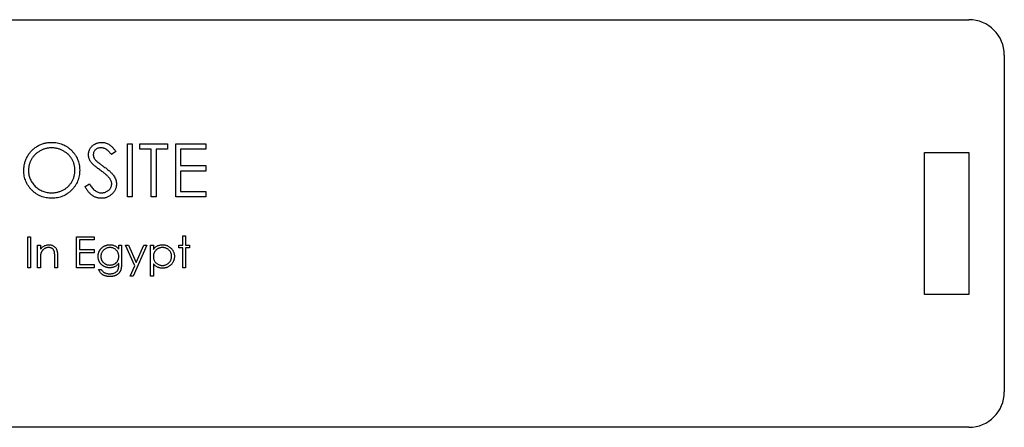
# Model space of a CAD drawing. Header units: millimetres. Extents: x -55 to 55, y -12 to 12.
# Tile 2 of 2: x -1 to 55, y -12 to 12. Entities that reach past the tile are written whole.
import ezdxf

# ---------------------------------------------------------------- set-up
doc = ezdxf.new("R2010")
doc.units = ezdxf.units.MM

msp = doc.modelspace()

# ---------------------------------------------------------------- linework, layer by layer
at = {"color": 7, "linetype": 'Continuous', "lineweight": 25}
for p, q in [((-52.5, 11.5), (52.5, 11.5)), ((54.5, 9.5), (54.5, -9.5)), ((5.019, 4.5), (5.288, 4.5)), ((5.019, 1.5), (5.019, 4.5)), ((5.288, 4.5), (5.288, 1.5)), ((5.712, 4.5), (7.288, 4.5)), ((5.712, 4.192), (5.712, 4.5)), ((7.288, 4.5), (7.288, 4.192)), ((7.75, 4.5), (9.442, 4.5)), ((7.75, 1.5), (7.75, 4.5)), ((9.442, 4.5), (9.442, 4.192)), ((4.365, 4.069), (4.122, 3.885)), ((6.365, 4.192), (5.712, 4.192)), ((6.365, 1.5), (6.365, 4.192)), ((6.635, 4.192), (6.635, 1.5)), ((7.288, 4.192), (6.635, 4.192)), ((8.019, 4.192), (8.019, 3.269)), ((9.442, 4.192), (8.019, 4.192)), ((50, 4), (52.5, 4)), ((50, -4), (50, 4)), ((52.5, 4), (52.5, -4)), ((8.019, 3.269), (9.442, 3.269)), ((8.019, 2.962), (8.019, 1.808)), ((9.442, 2.962), (8.019, 2.962)), ((9.442, 3.269), (9.442, 2.962)), ((2.635, 2.079), (2.888, 2.231)), ((8.019, 1.808), (9.442, 1.808)), ((9.442, 1.808), (9.442, 1.5)), ((5.288, 1.5), (5.019, 1.5)), ((6.635, 1.5), (6.365, 1.5)), ((9.442, 1.5), (7.75, 1.5)), ((-0.606, -0.75), (-0.449, -0.75)), ((-0.606, -2.5), (-0.606, -0.75)), ((-0.449, -0.75), (-0.449, -2.5)), ((2.154, -0.75), (3.141, -0.75)), ((2.154, -2.5), (2.154, -0.75)), ((2.311, -0.929), (2.311, -1.468)), ((3.141, -0.929), (2.311, -0.929)), ((3.141, -0.75), (3.141, -0.929)), ((8.144, -0.705), (8.301, -0.705)), ((8.144, -1.221), (8.144, -0.705)), ((8.301, -0.705), (8.301, -1.221)), ((-0.045, -1.221), (0.112, -1.221)), ((-0.045, -2.5), (-0.045, -1.221)), ((0.112, -1.221), (0.112, -1.452)), ((2.311, -1.468), (3.141, -1.468)), ((2.311, -1.647), (2.311, -2.321)), ((3.141, -1.647), (2.311, -1.647)), ((3.141, -1.468), (3.141, -1.647)), ((4.532, -1.221), (4.689, -1.221)), ((4.532, -1.445), (4.532, -1.221)), ((4.689, -1.221), (4.689, -2.236)), ((4.913, -1.221), (5.083, -1.221)), ((5.431, -2.391), (4.913, -1.221)), ((5.083, -1.221), (5.516, -2.201)), ((6.125, -1.221), (5.34, -2.971)), ((5.516, -2.201), (5.955, -1.221)), ((5.955, -1.221), (6.125, -1.221)), ((6.327, -1.221), (6.484, -1.221)), ((6.327, -2.971), (6.327, -1.221)), ((6.484, -1.221), (6.484, -1.458)), ((7.92, -1.378), (7.92, -1.221)), ((7.92, -1.221), (8.144, -1.221)), ((8.144, -1.378), (7.92, -1.378)), ((8.144, -2.5), (8.144, -1.378)), ((8.301, -1.221), (8.526, -1.221)), ((8.301, -1.378), (8.301, -2.5)), ((8.526, -1.378), (8.301, -1.378)), ((8.526, -1.221), (8.526, -1.378)), ((0.112, -2.038), (0.112, -2.5)), ((0.92, -2.5), (0.92, -1.898)), ((1.077, -1.847), (1.077, -2.5)), ((-0.449, -2.5), (-0.606, -2.5)), ((0.112, -2.5), (-0.045, -2.5)), ((1.077, -2.5), (0.92, -2.5)), ((3.141, -2.5), (2.154, -2.5)), ((2.311, -2.321), (3.141, -2.321)), ((3.141, -2.321), (3.141, -2.5)), ((3.388, -2.59), (3.545, -2.59)), ((4.532, -2.321), (4.532, -2.255)), ((5.17, -2.971), (5.431, -2.391)), ((6.484, -2.268), (6.484, -2.971)), ((8.301, -2.5), (8.144, -2.5)), ((5.34, -2.971), (5.17, -2.971)), ((6.484, -2.971), (6.327, -2.971)), ((52.5, -4), (50, -4)), ((52.5, -11.5), (-52.5, -11.5))]:
    msp.add_line(p, q, dxfattribs=at)
for centre, start, end in [((52.5, 9.5), 0, 90), ((52.5, -9.5), 270, 0)]:
    msp.add_arc(centre, 2, start, end, dxfattribs=at)
for points, knots in [([(-0.827, 2.987), (-0.826, 3.022), (-0.826, 3.093), (-0.815, 3.199), (-0.799, 3.302), (-0.776, 3.404), (-0.746, 3.503), (-0.711, 3.601), (-0.668, 3.696), (-0.619, 3.79), (-0.565, 3.879), (-0.505, 3.964), (-0.442, 4.045), (-0.372, 4.119), (-0.299, 4.189), (-0.22, 4.254), (-0.137, 4.314), (-0.05, 4.369), (0.041, 4.418), (0.134, 4.46), (0.229, 4.496), (0.326, 4.526), (0.424, 4.549), (0.525, 4.565), (0.627, 4.576), (0.696, 4.576), (0.731, 4.577)], [0, 0, 0, 0, 0.043209, 0.085873, 0.12812, 0.170152, 0.211918, 0.253753, 0.296006, 0.338443, 0.381015, 0.42282, 0.464089, 0.505126, 0.545975, 0.586985, 0.628339, 0.670084, 0.711992, 0.753039, 0.794049, 0.834886, 0.875498, 0.916547, 0.958004, 1, 1, 1, 1]), ([(0.731, 4.577), (0.786, 4.576), (0.895, 4.573), (1.056, 4.552), (1.209, 4.515), (1.356, 4.466), (1.495, 4.401), (1.628, 4.323), (1.753, 4.23), (1.87, 4.123), (1.977, 4.007), (2.071, 3.883), (2.15, 3.752), (2.215, 3.615), (2.265, 3.471), (2.301, 3.32), (2.323, 3.163), (2.326, 3.056), (2.327, 3.001)], [0, 0, 0, 0, 0.06657, 0.130749, 0.193413, 0.254989, 0.316114, 0.377262, 0.439401, 0.502971, 0.566525, 0.628231, 0.689091, 0.749345, 0.81017, 0.87161, 0.934869, 1, 1, 1, 1]), ([(2.827, 3.877), (2.828, 3.909), (2.83, 3.971), (2.849, 4.063), (2.879, 4.151), (2.92, 4.233), (2.973, 4.309), (3.035, 4.378), (3.109, 4.436), (3.189, 4.487), (3.278, 4.526), (3.37, 4.556), (3.467, 4.573), (3.533, 4.576), (3.566, 4.577)], [0, 0, 0, 0, 0.0837854, 0.1657799, 0.24628, 0.3274609, 0.408797, 0.4897152, 0.571376, 0.6555233, 0.7410195, 0.8265468, 0.9119889, 1, 1, 1, 1]), ([(3.566, 4.577), (3.601, 4.576), (3.672, 4.573), (3.775, 4.552), (3.875, 4.517), (3.955, 4.478), (4.018, 4.438), (4.065, 4.402), (4.114, 4.361), (4.163, 4.314), (4.213, 4.261), (4.263, 4.202), (4.315, 4.138), (4.348, 4.092), (4.365, 4.069)], [0, 0, 0, 0, 0.107233, 0.213252, 0.31883, 0.426794, 0.483646, 0.543604, 0.608308, 0.677127, 0.750686, 0.828713, 0.91219, 1, 1, 1, 1]), ([(0.744, 4.269), (0.716, 4.269), (0.659, 4.268), (0.575, 4.259), (0.491, 4.246), (0.409, 4.228), (0.329, 4.202), (0.249, 4.173), (0.17, 4.138), (0.094, 4.098), (0.019, 4.054), (-0.051, 4.005), (-0.118, 3.953), (-0.18, 3.897), (-0.237, 3.837), (-0.292, 3.774), (-0.341, 3.706), (-0.386, 3.636), (-0.426, 3.562), (-0.462, 3.487), (-0.491, 3.408), (-0.515, 3.328), (-0.535, 3.246), (-0.548, 3.162), (-0.557, 3.076), (-0.557, 3.017), (-0.558, 2.988)], [0, 0, 0, 0, 0.042023, 0.083645, 0.124984, 0.166247, 0.207702, 0.249631, 0.291742, 0.334743, 0.37746, 0.419556, 0.461044, 0.502096, 0.542891, 0.583801, 0.624864, 0.666225, 0.707399, 0.748557, 0.789655, 0.83074, 0.87207, 0.913993, 0.956498, 1, 1, 1, 1]), ([(2.058, 3.002), (2.057, 3.031), (2.057, 3.089), (2.048, 3.174), (2.035, 3.257), (2.016, 3.338), (1.992, 3.417), (1.962, 3.494), (1.927, 3.569), (1.887, 3.641), (1.842, 3.711), (1.793, 3.777), (1.739, 3.839), (1.681, 3.899), (1.618, 3.954), (1.551, 4.006), (1.48, 4.054), (1.404, 4.098), (1.326, 4.138), (1.247, 4.173), (1.166, 4.203), (1.084, 4.228), (1, 4.246), (0.916, 4.259), (0.83, 4.268), (0.773, 4.269), (0.744, 4.269)], [0, 0, 0, 0, 0.042915, 0.08513, 0.126473, 0.167453, 0.207976, 0.248249, 0.28875, 0.32967, 0.370537, 0.411129, 0.451819, 0.492406, 0.533486, 0.575263, 0.617441, 0.660672, 0.70394, 0.746868, 0.789079, 0.831104, 0.873238, 0.915166, 0.957381, 1, 1, 1, 1]), ([(3.536, 4.269), (3.505, 4.268), (3.445, 4.266), (3.36, 4.244), (3.284, 4.21), (3.218, 4.162), (3.164, 4.104), (3.124, 4.039), (3.101, 3.966), (3.098, 3.915), (3.096, 3.889)], [0, 0, 0, 0, 0.143073, 0.275903, 0.402371, 0.528414, 0.650356, 0.765895, 0.880774, 1, 1, 1, 1]), ([(3.096, 3.889), (3.096, 3.873), (3.097, 3.841), (3.107, 3.794), (3.119, 3.746), (3.138, 3.699), (3.164, 3.652), (3.199, 3.603), (3.243, 3.552), (3.276, 3.519), (3.294, 3.502)], [0, 0, 0, 0, 0.107285, 0.214746, 0.322939, 0.434116, 0.553412, 0.686073, 0.834256, 1, 1, 1, 1]), ([(4.122, 3.885), (4.107, 3.904), (4.079, 3.94), (4.036, 3.991), (3.996, 4.038), (3.956, 4.078), (3.918, 4.115), (3.882, 4.146), (3.848, 4.173), (3.804, 4.201), (3.75, 4.229), (3.681, 4.252), (3.61, 4.266), (3.561, 4.268), (3.536, 4.269)], [0, 0, 0, 0, 0.098469, 0.189629, 0.274184, 0.352183, 0.423199, 0.488551, 0.548473, 0.60144, 0.701198, 0.799592, 0.898545, 1, 1, 1, 1]), ([(2.995, 3.42), (2.981, 3.438), (2.955, 3.472), (2.921, 3.527), (2.892, 3.582), (2.869, 3.639), (2.849, 3.697), (2.836, 3.756), (2.828, 3.816), (2.827, 3.857), (2.827, 3.877)], [0, 0, 0, 0, 0.133507, 0.262559, 0.388264, 0.512667, 0.633722, 0.755394, 0.877553, 1, 1, 1, 1]), ([(3.486, 3.012), (3.455, 3.035), (3.394, 3.077), (3.31, 3.141), (3.234, 3.2), (3.168, 3.253), (3.111, 3.301), (3.063, 3.345), (3.025, 3.384), (3.004, 3.409), (2.995, 3.42)], [0, 0, 0, 0, 0.181535, 0.347082, 0.495568, 0.628357, 0.74552, 0.845831, 0.930782, 1, 1, 1, 1]), ([(3.294, 3.502), (3.3, 3.496), (3.316, 3.482), (3.345, 3.459), (3.382, 3.431), (3.428, 3.396), (3.483, 3.356), (3.547, 3.311), (3.619, 3.259), (3.67, 3.222), (3.697, 3.203)], [0, 0, 0, 0, 0.052594, 0.124952, 0.218094, 0.333502, 0.468789, 0.624938, 0.801683, 1, 1, 1, 1]), ([(0.755, 1.423), (0.7, 1.424), (0.593, 1.427), (0.436, 1.449), (0.285, 1.485), (0.14, 1.535), (0.003, 1.6), (-0.129, 1.679), (-0.254, 1.772), (-0.371, 1.879), (-0.478, 1.995), (-0.571, 2.119), (-0.65, 2.249), (-0.714, 2.385), (-0.766, 2.527), (-0.8, 2.675), (-0.823, 2.829), (-0.826, 2.934), (-0.827, 2.987)], [0, 0, 0, 0, 0.065819, 0.129747, 0.192072, 0.253459, 0.31457, 0.37628, 0.439026, 0.503267, 0.567493, 0.629705, 0.691, 0.751452, 0.812004, 0.87315, 0.935635, 1, 1, 1, 1]), ([(-0.558, 2.988), (-0.557, 2.945), (-0.554, 2.859), (-0.536, 2.734), (-0.507, 2.614), (-0.464, 2.5), (-0.41, 2.39), (-0.344, 2.285), (-0.266, 2.186), (-0.177, 2.093), (-0.08, 2.009), (0.023, 1.934), (0.131, 1.871), (0.244, 1.82), (0.362, 1.78), (0.485, 1.752), (0.613, 1.733), (0.7, 1.732), (0.744, 1.731)], [0, 0, 0, 0, 0.064504, 0.126899, 0.187747, 0.24815, 0.308586, 0.369583, 0.431827, 0.49618, 0.560668, 0.623504, 0.68526, 0.746537, 0.808327, 0.870486, 0.934317, 1, 1, 1, 1]), ([(0.744, 1.731), (0.774, 1.731), (0.832, 1.732), (0.92, 1.74), (1.006, 1.753), (1.09, 1.772), (1.173, 1.796), (1.254, 1.823), (1.332, 1.858), (1.41, 1.897), (1.484, 1.941), (1.554, 1.988), (1.62, 2.04), (1.682, 2.095), (1.74, 2.154), (1.793, 2.217), (1.842, 2.285), (1.887, 2.355), (1.927, 2.429), (1.962, 2.505), (1.992, 2.583), (2.016, 2.663), (2.035, 2.745), (2.048, 2.829), (2.057, 2.914), (2.057, 2.973), (2.058, 3.002)], [0, 0, 0, 0, 0.043633, 0.086538, 0.129177, 0.171436, 0.213416, 0.255266, 0.297369, 0.339941, 0.382347, 0.423953, 0.464871, 0.505572, 0.546003, 0.586568, 0.627065, 0.668271, 0.709549, 0.750428, 0.791096, 0.832027, 0.873136, 0.914611, 0.956956, 1, 1, 1, 1]), ([(2.327, 3.001), (2.326, 2.947), (2.323, 2.841), (2.301, 2.685), (2.265, 2.535), (2.215, 2.391), (2.151, 2.253), (2.071, 2.122), (1.978, 1.997), (1.871, 1.881), (1.755, 1.773), (1.631, 1.68), (1.501, 1.6), (1.363, 1.536), (1.22, 1.484), (1.071, 1.45), (0.915, 1.427), (0.809, 1.424), (0.755, 1.423)], [0, 0, 0, 0, 0.065227, 0.128569, 0.19032, 0.251378, 0.312388, 0.373789, 0.436431, 0.500567, 0.564687, 0.627136, 0.688455, 0.749246, 0.810155, 0.871671, 0.934773, 1, 1, 1, 1]), ([(4.027, 2.534), (4.014, 2.551), (3.985, 2.587), (3.937, 2.641), (3.88, 2.696), (3.817, 2.755), (3.745, 2.815), (3.666, 2.88), (3.579, 2.945), (3.518, 2.989), (3.486, 3.012)], [0, 0, 0, 0, 0.090279, 0.18953, 0.299198, 0.418926, 0.548376, 0.688136, 0.839084, 1, 1, 1, 1]), ([(3.697, 3.203), (3.73, 3.179), (3.793, 3.134), (3.882, 3.065), (3.964, 2.997), (4.037, 2.932), (4.103, 2.869), (4.161, 2.807), (4.211, 2.748), (4.265, 2.672), (4.321, 2.579), (4.368, 2.465), (4.398, 2.35), (4.402, 2.273), (4.404, 2.235)], [0, 0, 0, 0, 0.096972, 0.187773, 0.272396, 0.351321, 0.424335, 0.491909, 0.554233, 0.611268, 0.716348, 0.81454, 0.908495, 1, 1, 1, 1]), ([(2.888, 2.231), (2.912, 2.191), (2.957, 2.116), (3.032, 2.013), (3.111, 1.927), (3.192, 1.855), (3.276, 1.8), (3.364, 1.76), (3.454, 1.735), (3.516, 1.732), (3.547, 1.731)], [0, 0, 0, 0, 0.159004, 0.304646, 0.438547, 0.562322, 0.677433, 0.786897, 0.893611, 1, 1, 1, 1]), ([(3.547, 1.731), (3.573, 1.732), (3.625, 1.733), (3.702, 1.747), (3.777, 1.768), (3.847, 1.799), (3.914, 1.836), (3.971, 1.881), (4.022, 1.931), (4.063, 1.987), (4.094, 2.048), (4.118, 2.109), (4.132, 2.174), (4.134, 2.217), (4.135, 2.239)], [0, 0, 0, 0, 0.091264, 0.18093, 0.270088, 0.360156, 0.448343, 0.532666, 0.613834, 0.693982, 0.772716, 0.849335, 0.923967, 1, 1, 1, 1]), ([(4.404, 2.235), (4.403, 2.208), (4.402, 2.155), (4.389, 2.077), (4.371, 2.001), (4.342, 1.928), (4.308, 1.857), (4.264, 1.79), (4.213, 1.725), (4.155, 1.664), (4.091, 1.608), (4.023, 1.558), (3.952, 1.516), (3.878, 1.482), (3.8, 1.456), (3.719, 1.437), (3.634, 1.425), (3.576, 1.424), (3.547, 1.423)], [0, 0, 0, 0, 0.061484, 0.121775, 0.18092, 0.240256, 0.300114, 0.361146, 0.423501, 0.488669, 0.553954, 0.617581, 0.680238, 0.742187, 0.804663, 0.868259, 0.93302, 1, 1, 1, 1]), ([(4.135, 2.239), (4.133, 2.264), (4.131, 2.315), (4.109, 2.39), (4.075, 2.464), (4.043, 2.51), (4.027, 2.534)], [0, 0, 0, 0, 0.234723, 0.477158, 0.728556, 1, 1, 1, 1]), ([(3.547, 1.423), (3.524, 1.424), (3.479, 1.424), (3.413, 1.432), (3.347, 1.443), (3.284, 1.46), (3.222, 1.481), (3.162, 1.507), (3.104, 1.538), (3.047, 1.573), (2.991, 1.615), (2.937, 1.663), (2.883, 1.716), (2.831, 1.776), (2.78, 1.843), (2.73, 1.916), (2.681, 1.995), (2.65, 2.05), (2.635, 2.079)], [0, 0, 0, 0, 0.057208, 0.113696, 0.169178, 0.224159, 0.27872, 0.333794, 0.389241, 0.445822, 0.503704, 0.564294, 0.627975, 0.695038, 0.765373, 0.839611, 0.917538, 1, 1, 1, 1]), ([(0.112, -1.452), (0.129, -1.431), (0.161, -1.39), (0.216, -1.337), (0.273, -1.293), (0.333, -1.258), (0.396, -1.231), (0.461, -1.212), (0.529, -1.201), (0.575, -1.199), (0.599, -1.199)], [0, 0, 0, 0, 0.140976, 0.273569, 0.398988, 0.51993, 0.63811, 0.756589, 0.87686, 1, 1, 1, 1]), ([(0.571, -1.356), (0.559, -1.356), (0.534, -1.356), (0.497, -1.361), (0.461, -1.369), (0.426, -1.379), (0.392, -1.394), (0.358, -1.41), (0.327, -1.43), (0.296, -1.453), (0.267, -1.478), (0.241, -1.504), (0.217, -1.532), (0.195, -1.562), (0.177, -1.593), (0.16, -1.625), (0.147, -1.659), (0.14, -1.683), (0.136, -1.694)], [0, 0, 0, 0, 0.063986, 0.126627, 0.188984, 0.25023, 0.312351, 0.374574, 0.438148, 0.50292, 0.567974, 0.630771, 0.692935, 0.754398, 0.815218, 0.876117, 0.938015, 1, 1, 1, 1]), ([(0.901, -1.607), (0.896, -1.588), (0.886, -1.549), (0.86, -1.498), (0.829, -1.453), (0.79, -1.417), (0.744, -1.389), (0.692, -1.37), (0.634, -1.358), (0.593, -1.356), (0.571, -1.356)], [0, 0, 0, 0, 0.13552, 0.260833, 0.378476, 0.493178, 0.609281, 0.729981, 0.859261, 1, 1, 1, 1]), ([(0.599, -1.199), (0.622, -1.2), (0.669, -1.201), (0.736, -1.215), (0.799, -1.238), (0.857, -1.269), (0.91, -1.309), (0.956, -1.355), (0.994, -1.407), (1.02, -1.456), (1.037, -1.499), (1.047, -1.537), (1.056, -1.578), (1.064, -1.623), (1.07, -1.673), (1.074, -1.727), (1.077, -1.786), (1.077, -1.826), (1.077, -1.847)], [0, 0, 0, 0, 0.07724, 0.151178, 0.223488, 0.295543, 0.366976, 0.437131, 0.507044, 0.57856, 0.616614, 0.658756, 0.704491, 0.754803, 0.809332, 0.868274, 0.932073, 1, 1, 1, 1]), ([(0.92, -1.898), (0.92, -1.881), (0.92, -1.848), (0.919, -1.8), (0.918, -1.757), (0.916, -1.718), (0.913, -1.684), (0.91, -1.654), (0.906, -1.629), (0.903, -1.614), (0.901, -1.607)], [0, 0, 0, 0, 0.17885, 0.34211, 0.489826, 0.623254, 0.74008, 0.841483, 0.928908, 1, 1, 1, 1]), ([(3.365, -1.856), (3.366, -1.842), (3.366, -1.813), (3.371, -1.77), (3.377, -1.728), (3.387, -1.686), (3.399, -1.645), (3.414, -1.605), (3.432, -1.566), (3.453, -1.528), (3.476, -1.491), (3.501, -1.456), (3.529, -1.423), (3.558, -1.392), (3.59, -1.362), (3.624, -1.335), (3.659, -1.31), (3.697, -1.287), (3.736, -1.267), (3.776, -1.248), (3.816, -1.233), (3.857, -1.22), (3.899, -1.211), (3.941, -1.204), (3.983, -1.2), (4.012, -1.199), (4.026, -1.199)], [0, 0, 0, 0, 0.042034, 0.083905, 0.125069, 0.166158, 0.20721, 0.248491, 0.289878, 0.33217, 0.374476, 0.416225, 0.45761, 0.499073, 0.540553, 0.582249, 0.62455, 0.667433, 0.710323, 0.752467, 0.794065, 0.835216, 0.876228, 0.917446, 0.958643, 1, 1, 1, 1]), ([(4.038, -1.356), (4.015, -1.357), (3.97, -1.358), (3.903, -1.371), (3.839, -1.392), (3.778, -1.422), (3.721, -1.458), (3.671, -1.501), (3.627, -1.551), (3.589, -1.607), (3.559, -1.667), (3.538, -1.73), (3.525, -1.795), (3.523, -1.84), (3.522, -1.863)], [0, 0, 0, 0, 0.085519, 0.169309, 0.252218, 0.336756, 0.420595, 0.502741, 0.584804, 0.668268, 0.751823, 0.833629, 0.91622, 1, 1, 1, 1]), ([(4.026, -1.199), (4.049, -1.199), (4.096, -1.201), (4.164, -1.211), (4.23, -1.228), (4.294, -1.252), (4.357, -1.285), (4.417, -1.328), (4.477, -1.382), (4.513, -1.423), (4.532, -1.445)], [0, 0, 0, 0, 0.120911, 0.238762, 0.354755, 0.470359, 0.589144, 0.716329, 0.852445, 1, 1, 1, 1]), ([(4.532, -1.854), (4.531, -1.83), (4.53, -1.785), (4.518, -1.718), (4.498, -1.656), (4.47, -1.598), (4.435, -1.544), (4.393, -1.497), (4.344, -1.455), (4.289, -1.42), (4.23, -1.392), (4.169, -1.37), (4.104, -1.358), (4.06, -1.357), (4.038, -1.356)], [0, 0, 0, 0, 0.089243, 0.174349, 0.257613, 0.339527, 0.420997, 0.501579, 0.582542, 0.666133, 0.750049, 0.832743, 0.915647, 1, 1, 1, 1]), ([(6.484, -1.458), (6.501, -1.436), (6.533, -1.395), (6.589, -1.341), (6.648, -1.295), (6.711, -1.259), (6.779, -1.232), (6.849, -1.213), (6.924, -1.201), (6.975, -1.199), (7.001, -1.199)], [0, 0, 0, 0, 0.13536, 0.263045, 0.386061, 0.505771, 0.625178, 0.746148, 0.870538, 1, 1, 1, 1]), ([(6.999, -1.356), (6.982, -1.356), (6.946, -1.357), (6.895, -1.364), (6.846, -1.375), (6.799, -1.392), (6.754, -1.412), (6.711, -1.437), (6.67, -1.467), (6.632, -1.501), (6.598, -1.538), (6.567, -1.578), (6.542, -1.62), (6.52, -1.664), (6.504, -1.711), (6.493, -1.76), (6.485, -1.811), (6.484, -1.846), (6.484, -1.863)], [0, 0, 0, 0, 0.066044, 0.130024, 0.192374, 0.253884, 0.314896, 0.375806, 0.438242, 0.501591, 0.564881, 0.626533, 0.687516, 0.748106, 0.808796, 0.870822, 0.934371, 1, 1, 1, 1]), ([(7.516, -1.859), (7.515, -1.837), (7.514, -1.793), (7.5, -1.729), (7.478, -1.666), (7.447, -1.606), (7.41, -1.55), (7.365, -1.5), (7.315, -1.456), (7.258, -1.42), (7.198, -1.392), (7.134, -1.371), (7.068, -1.358), (7.022, -1.357), (6.999, -1.356)], [0, 0, 0, 0, 0.081994, 0.163349, 0.245826, 0.330367, 0.415198, 0.497941, 0.580476, 0.66374, 0.747513, 0.830399, 0.914076, 1, 1, 1, 1]), ([(7.001, -1.199), (7.023, -1.199), (7.068, -1.201), (7.134, -1.209), (7.198, -1.225), (7.259, -1.246), (7.317, -1.273), (7.373, -1.307), (7.426, -1.346), (7.476, -1.391), (7.522, -1.44), (7.562, -1.493), (7.597, -1.547), (7.625, -1.604), (7.646, -1.664), (7.662, -1.726), (7.671, -1.791), (7.672, -1.835), (7.673, -1.857)], [0, 0, 0, 0, 0.065081, 0.128636, 0.190653, 0.252125, 0.313446, 0.375227, 0.438498, 0.503285, 0.56801, 0.630879, 0.692154, 0.752552, 0.813191, 0.873985, 0.936258, 1, 1, 1, 1]), ([(0.136, -1.694), (0.134, -1.703), (0.13, -1.722), (0.125, -1.753), (0.121, -1.788), (0.118, -1.829), (0.116, -1.874), (0.113, -1.924), (0.112, -1.979), (0.112, -2.018), (0.112, -2.038)], [0, 0, 0, 0, 0.076995, 0.167615, 0.271052, 0.38946, 0.520843, 0.666399, 0.826094, 1, 1, 1, 1]), ([(4.021, -2.5), (4.006, -2.5), (3.977, -2.499), (3.934, -2.495), (3.892, -2.488), (3.85, -2.479), (3.809, -2.466), (3.768, -2.451), (3.728, -2.434), (3.689, -2.413), (3.652, -2.391), (3.617, -2.366), (3.583, -2.34), (3.552, -2.312), (3.523, -2.281), (3.496, -2.249), (3.472, -2.215), (3.449, -2.18), (3.43, -2.142), (3.413, -2.104), (3.398, -2.065), (3.386, -2.025), (3.377, -1.984), (3.37, -1.942), (3.366, -1.9), (3.366, -1.871), (3.365, -1.856)], [0, 0, 0, 0, 0.042865, 0.085222, 0.127202, 0.169025, 0.210882, 0.252963, 0.295628, 0.338553, 0.381463, 0.423582, 0.465066, 0.506312, 0.54704, 0.587676, 0.628675, 0.669946, 0.711036, 0.751996, 0.792673, 0.833446, 0.874191, 0.915494, 0.957478, 1, 1, 1, 1]), ([(3.522, -1.863), (3.523, -1.88), (3.524, -1.913), (3.53, -1.962), (3.541, -2.009), (3.557, -2.053), (3.577, -2.095), (3.601, -2.135), (3.63, -2.173), (3.663, -2.208), (3.699, -2.239), (3.739, -2.267), (3.781, -2.29), (3.825, -2.31), (3.873, -2.324), (3.922, -2.335), (3.975, -2.342), (4.011, -2.343), (4.029, -2.343)], [0, 0, 0, 0, 0.064983, 0.127803, 0.189056, 0.248395, 0.307691, 0.366977, 0.42734, 0.488795, 0.550674, 0.612045, 0.673369, 0.73493, 0.79781, 0.862892, 0.930095, 1, 1, 1, 1]), ([(4.029, -2.343), (4.047, -2.343), (4.084, -2.342), (4.136, -2.335), (4.186, -2.325), (4.234, -2.31), (4.278, -2.291), (4.32, -2.267), (4.359, -2.24), (4.394, -2.209), (4.427, -2.174), (4.455, -2.136), (4.479, -2.095), (4.499, -2.052), (4.514, -2.006), (4.524, -1.958), (4.531, -1.906), (4.532, -1.871), (4.532, -1.854)], [0, 0, 0, 0, 0.070121, 0.137122, 0.201487, 0.263765, 0.32456, 0.384739, 0.444905, 0.505232, 0.565494, 0.6251, 0.68435, 0.743883, 0.804608, 0.867239, 0.932094, 1, 1, 1, 1]), ([(6.484, -1.863), (6.485, -1.887), (6.486, -1.932), (6.499, -1.998), (6.52, -2.061), (6.549, -2.12), (6.586, -2.174), (6.63, -2.222), (6.682, -2.265), (6.74, -2.3), (6.802, -2.329), (6.867, -2.35), (6.934, -2.363), (6.979, -2.365), (7.002, -2.365)], [0, 0, 0, 0, 0.08644, 0.169344, 0.251061, 0.332326, 0.413189, 0.494299, 0.576654, 0.661785, 0.747765, 0.831967, 0.915299, 1, 1, 1, 1]), ([(7.002, -2.365), (7.024, -2.365), (7.068, -2.363), (7.133, -2.35), (7.197, -2.329), (7.257, -2.299), (7.313, -2.263), (7.364, -2.219), (7.408, -2.168), (7.446, -2.112), (7.477, -2.051), (7.5, -1.989), (7.513, -1.924), (7.515, -1.881), (7.516, -1.859)], [0, 0, 0, 0, 0.08342, 0.165574, 0.248159, 0.332033, 0.416257, 0.499525, 0.583039, 0.668596, 0.754035, 0.83692, 0.9183, 1, 1, 1, 1]), ([(7.673, -1.857), (7.672, -1.88), (7.671, -1.925), (7.662, -1.99), (7.647, -2.054), (7.625, -2.114), (7.598, -2.172), (7.564, -2.227), (7.524, -2.28), (7.478, -2.329), (7.429, -2.375), (7.376, -2.414), (7.32, -2.447), (7.262, -2.475), (7.202, -2.496), (7.138, -2.511), (7.073, -2.521), (7.028, -2.522), (7.006, -2.522)], [0, 0, 0, 0, 0.064921, 0.128034, 0.189574, 0.25058, 0.311733, 0.37325, 0.435763, 0.500346, 0.564949, 0.627528, 0.689157, 0.749865, 0.81076, 0.8723, 0.935413, 1, 1, 1, 1]), ([(4.041, -2.994), (4.014, -2.993), (3.963, -2.992), (3.888, -2.983), (3.816, -2.969), (3.749, -2.948), (3.688, -2.922), (3.632, -2.893), (3.582, -2.86), (3.536, -2.821), (3.496, -2.776), (3.458, -2.722), (3.421, -2.66), (3.399, -2.614), (3.388, -2.59)], [0, 0, 0, 0, 0.096491, 0.188474, 0.27684, 0.362137, 0.443437, 0.520166, 0.59271, 0.662917, 0.735419, 0.814881, 0.903061, 1, 1, 1, 1]), ([(3.545, -2.59), (3.558, -2.61), (3.582, -2.649), (3.628, -2.7), (3.679, -2.743), (3.736, -2.778), (3.799, -2.804), (3.868, -2.823), (3.945, -2.834), (3.998, -2.836), (4.026, -2.837)], [0, 0, 0, 0, 0.124716, 0.243805, 0.360062, 0.475112, 0.593525, 0.71935, 0.853855, 1, 1, 1, 1]), ([(4.532, -2.255), (4.516, -2.274), (4.485, -2.312), (4.43, -2.361), (4.37, -2.403), (4.306, -2.438), (4.238, -2.466), (4.167, -2.485), (4.095, -2.498), (4.046, -2.499), (4.021, -2.5)], [0, 0, 0, 0, 0.126561, 0.250895, 0.374719, 0.499826, 0.624964, 0.749039, 0.87318, 1, 1, 1, 1]), ([(4.026, -2.837), (4.053, -2.836), (4.106, -2.834), (4.182, -2.823), (4.251, -2.804), (4.314, -2.778), (4.368, -2.746), (4.415, -2.71), (4.453, -2.669), (4.479, -2.632), (4.495, -2.599), (4.505, -2.57), (4.513, -2.538), (4.52, -2.501), (4.526, -2.462), (4.529, -2.418), (4.532, -2.371), (4.532, -2.338), (4.532, -2.321)], [0, 0, 0, 0, 0.098171, 0.189264, 0.274463, 0.355023, 0.43092, 0.501086, 0.566608, 0.629721, 0.662711, 0.698766, 0.738611, 0.782581, 0.830409, 0.882578, 0.939229, 1, 1, 1, 1]), ([(4.642, -2.628), (4.637, -2.643), (4.626, -2.671), (4.605, -2.711), (4.582, -2.749), (4.556, -2.784), (4.526, -2.817), (4.494, -2.847), (4.459, -2.875), (4.421, -2.899), (4.38, -2.922), (4.338, -2.941), (4.293, -2.958), (4.246, -2.97), (4.198, -2.981), (4.147, -2.988), (4.095, -2.993), (4.059, -2.993), (4.041, -2.994)], [0, 0, 0, 0, 0.061371, 0.120906, 0.179424, 0.237607, 0.295938, 0.354218, 0.413537, 0.474087, 0.535121, 0.596988, 0.66002, 0.724277, 0.790012, 0.857748, 0.927829, 1, 1, 1, 1]), ([(4.689, -2.236), (4.689, -2.258), (4.689, -2.299), (4.687, -2.36), (4.683, -2.415), (4.678, -2.467), (4.671, -2.514), (4.663, -2.556), (4.654, -2.594), (4.646, -2.617), (4.642, -2.628)], [0, 0, 0, 0, 0.1634453, 0.3154887, 0.4562908, 0.5858641, 0.7054287, 0.8133707, 0.9117182, 1, 1, 1, 1]), ([(7.006, -2.522), (6.98, -2.522), (6.93, -2.521), (6.857, -2.508), (6.786, -2.488), (6.719, -2.46), (6.655, -2.424), (6.594, -2.38), (6.536, -2.328), (6.502, -2.288), (6.484, -2.268)], [0, 0, 0, 0, 0.126841, 0.250548, 0.37123, 0.492116, 0.613401, 0.737997, 0.866132, 1, 1, 1, 1])]:
    msp.add_open_spline(points, degree=3, knots=knots, dxfattribs=at)

doc.saveas('drawing.dxf')
